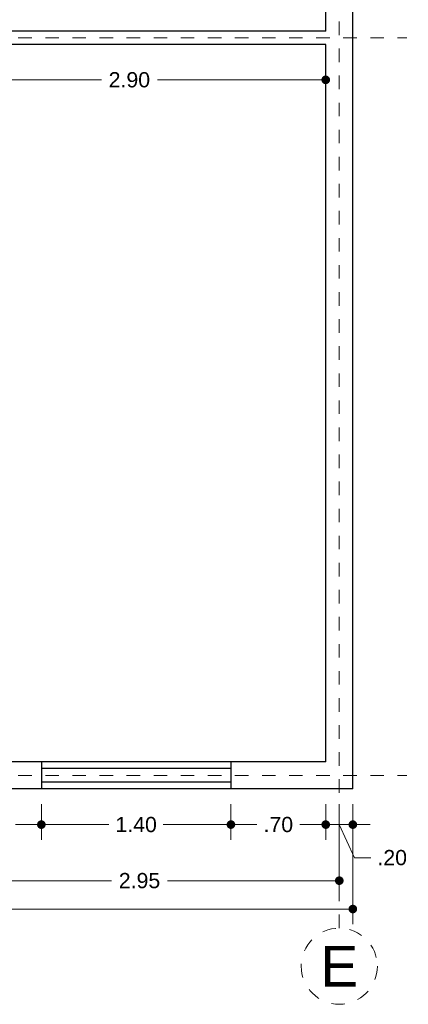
# Model space of a CAD drawing. Header units: millimetres. Extents: x 2560.5 to 2573.2, y 874.2 to 885.2.
# Tile 3 of 4: x 2570.3 to 2573.2, y 874.2 to 881.4. Entities that reach past the tile are written whole.
import ezdxf
from ezdxf.enums import TextEntityAlignment as Align

# ---------------------------------------------------------------- set-up
doc = ezdxf.new("R2010")
doc.units = ezdxf.units.MM
doc.header["$LTSCALE"] = 0.001
doc.linetypes.add('CENTER2', pattern=[28.575, 19.05, -3.175, 3.175, -3.175])
for name, color, linetype, lineweight in [('Cotas', 7, 'Continuous', 18), ('Ejes', 7, 'CENTER2', 5), ('Muros', 7, 'Continuous', 30), ('Ventanas', 250, 'Continuous', 25)]:
    doc.layers.add(name, color=color, linetype=linetype, lineweight=lineweight)
doc.styles.get("Standard").update_dxf_attribs({"font": 'arial.ttf'})
doc.dimstyles.new('1-75', dxfattribs={"dimscale": 75, "dimtxt": 0.0015, "dimasz": 0.00085, "dimexe": 0.0015, "dimexo": 0.0015, "dimgap": 0.0008, "dimtad": 0, "dimzin": 4, "dimdsep": 46, "dimtxsty": 'Standard', "dimblk": 'DOT', "dimcen": 0.0009, "dimclrd": 256, "dimclre": 256, "dimclrt": 256, "dimadec": 0, "dimazin": 0, "dimtfac": 1, "dimtofl": 0, "dimtmove": 1, "dimatfit": 2, "dimfxl": 0.0015, "dimtfill": 1, "dimtolj": 1, "dimtzin": 4, "dimlwd": -1, "dimlwe": -1, "dimarcsym": 0})

# ---------------------------------------------------------------- blocks, each defined once
blk = doc.blocks.new('_DOT')
at = {"color": 0, "linetype": 'ByBlock'}
blk.add_line((-0.5, 0), (-1, 0), dxfattribs=at)
at = {"color": 0, "linetype": 'ByBlock', "const_width": 0.5}
blk.add_lwpolyline([(-0.25, 0, 1), (0.25, 0, 1)], format="xyb", close=True, dxfattribs=at)
blk = doc.blocks.new('*D17')
at = {"layer": 'Cotas', "transparency": 16777216}
for p, q in [((2562.2541, 876.6383), (2562.2541, 874.7503)), ((2572.7541, 875.6383), (2572.7541, 874.7503)), ((2562.3178, 874.8628), (2567.2598, 874.8628)), ((2572.6903, 874.8628), (2567.7484, 874.8628))]:
    blk.add_line(p, q, dxfattribs=at)
at = {"layer": 'Defpoints', "color": 0, "transparency": 16777216}
for p in [(2562.2541, 876.7508), (2572.7541, 875.7508), (2572.7541, 874.8628)]:
    blk.add_point(p, dxfattribs=at)
at = {"layer": 'Cotas', "transparency": 16777216, "xscale": 0.06375, "yscale": 0.06375, "zscale": 0.06375, "rotation": 180}
blk.add_blockref('_DOT', (2562.2541, 874.8628), dxfattribs=at)
at = {"layer": 'Cotas', "transparency": 16777216, "xscale": 0.06375, "yscale": 0.06375, "zscale": 0.06375}
blk.add_blockref('_DOT', (2572.7541, 874.8628), dxfattribs=at)
at = {"layer": 'Cotas', "transparency": 16777216, "insert": (2567.5041, 874.8628), "char_height": 0.1125, "attachment_point": 5, "bg_fill": 3, "box_fill_scale": 1.1, "bg_fill_color": 256, "bg_fill_true_color": 13158600, "bg_fill_transparency": 0}
blk.add_mtext('\\A1;10.50', dxfattribs=at)
blk = doc.blocks.new('*D21')
at = {"layer": 'Cotas', "transparency": 16777216}
for p, q in [((2569.7041, 875.6383), (2569.7041, 874.96)), ((2572.6541, 875.6383), (2572.6541, 874.96)), ((2569.7678, 875.0725), (2570.9716, 875.0725)), ((2572.5903, 875.0725), (2571.3866, 875.0725))]:
    blk.add_line(p, q, dxfattribs=at)
at = {"layer": 'Defpoints', "color": 0, "transparency": 16777216}
for p in [(2569.7041, 875.7508), (2572.6541, 875.7508), (2572.6541, 875.0725)]:
    blk.add_point(p, dxfattribs=at)
at = {"layer": 'Cotas', "transparency": 16777216, "xscale": 0.06375, "yscale": 0.06375, "zscale": 0.06375, "rotation": 180}
blk.add_blockref('_DOT', (2569.7041, 875.0725), dxfattribs=at)
at = {"layer": 'Cotas', "transparency": 16777216, "xscale": 0.06375, "yscale": 0.06375, "zscale": 0.06375}
blk.add_blockref('_DOT', (2572.6541, 875.0725), dxfattribs=at)
at = {"layer": 'Cotas', "transparency": 16777216, "insert": (2571.1791, 875.0725), "char_height": 0.1125, "attachment_point": 5, "bg_fill": 3, "box_fill_scale": 1.1, "bg_fill_color": 256, "bg_fill_true_color": 13158600, "bg_fill_transparency": 0}
blk.add_mtext('\\A1;2.95', dxfattribs=at)
blk = doc.blocks.new('*D27')
at = {"layer": 'Cotas', "transparency": 16777216}
for p, q in [((2569.7541, 875.6383), (2569.7541, 875.3743)), ((2570.4541, 875.6383), (2570.4541, 875.3743)), ((2569.8178, 875.4868), (2569.9457, 875.4868)), ((2570.3903, 875.4868), (2570.2624, 875.4868))]:
    blk.add_line(p, q, dxfattribs=at)
at = {"layer": 'Defpoints', "color": 0, "transparency": 16777216}
for p in [(2569.7541, 875.7508), (2570.4541, 875.7508), (2570.4541, 875.4868)]:
    blk.add_point(p, dxfattribs=at)
at = {"layer": 'Cotas', "transparency": 16777216, "xscale": 0.06375, "yscale": 0.06375, "zscale": 0.06375, "rotation": 180}
blk.add_blockref('_DOT', (2569.7541, 875.4868), dxfattribs=at)
at = {"layer": 'Cotas', "transparency": 16777216, "xscale": 0.06375, "yscale": 0.06375, "zscale": 0.06375}
blk.add_blockref('_DOT', (2570.4541, 875.4868), dxfattribs=at)
at = {"layer": 'Cotas', "transparency": 16777216, "insert": (2570.1041, 875.4868), "char_height": 0.1125, "attachment_point": 5, "bg_fill": 3, "box_fill_scale": 1.1, "bg_fill_color": 256, "bg_fill_true_color": 13158600, "bg_fill_transparency": 0}
blk.add_mtext('\\A1;.70', dxfattribs=at)
blk = doc.blocks.new('*D28')
at = {"layer": 'Cotas', "transparency": 16777216}
for p, q in [((2570.4541, 875.6383), (2570.4541, 875.3743)), ((2571.8541, 875.6383), (2571.8541, 875.3743)), ((2570.5178, 875.4868), (2570.9535, 875.4868)), ((2571.7903, 875.4868), (2571.3547, 875.4868))]:
    blk.add_line(p, q, dxfattribs=at)
at = {"layer": 'Defpoints', "color": 0, "transparency": 16777216}
for p in [(2570.4541, 875.7508), (2571.8541, 875.7508), (2571.8541, 875.4868)]:
    blk.add_point(p, dxfattribs=at)
at = {"layer": 'Cotas', "transparency": 16777216, "xscale": 0.06375, "yscale": 0.06375, "zscale": 0.06375, "rotation": 180}
blk.add_blockref('_DOT', (2570.4541, 875.4868), dxfattribs=at)
at = {"layer": 'Cotas', "transparency": 16777216, "xscale": 0.06375, "yscale": 0.06375, "zscale": 0.06375}
blk.add_blockref('_DOT', (2571.8541, 875.4868), dxfattribs=at)
at = {"layer": 'Cotas', "transparency": 16777216, "insert": (2571.1541, 875.4868), "char_height": 0.1125, "attachment_point": 5, "bg_fill": 3, "box_fill_scale": 1.1, "bg_fill_color": 256, "bg_fill_true_color": 13158600, "bg_fill_transparency": 0}
blk.add_mtext('\\A1;1.40', dxfattribs=at)
blk = doc.blocks.new('*D29')
at = {"layer": 'Cotas', "transparency": 16777216}
for p, q in [((2571.8541, 875.6383), (2571.8541, 875.3743)), ((2572.5541, 875.6383), (2572.5541, 875.3743)), ((2571.9178, 875.4868), (2572.0457, 875.4868)), ((2572.4903, 875.4868), (2572.3624, 875.4868))]:
    blk.add_line(p, q, dxfattribs=at)
at = {"layer": 'Defpoints', "color": 0, "transparency": 16777216}
for p in [(2571.8541, 875.7508), (2572.5541, 875.7508), (2572.5541, 875.4868)]:
    blk.add_point(p, dxfattribs=at)
at = {"layer": 'Cotas', "transparency": 16777216, "xscale": 0.06375, "yscale": 0.06375, "zscale": 0.06375, "rotation": 180}
blk.add_blockref('_DOT', (2571.8541, 875.4868), dxfattribs=at)
at = {"layer": 'Cotas', "transparency": 16777216, "xscale": 0.06375, "yscale": 0.06375, "zscale": 0.06375}
blk.add_blockref('_DOT', (2572.5541, 875.4868), dxfattribs=at)
at = {"layer": 'Cotas', "transparency": 16777216, "insert": (2572.2041, 875.4868), "char_height": 0.1125, "attachment_point": 5, "bg_fill": 3, "box_fill_scale": 1.1, "bg_fill_color": 256, "bg_fill_true_color": 13158600, "bg_fill_transparency": 0}
blk.add_mtext('\\A1;.70', dxfattribs=at)
blk = doc.blocks.new('*D30')
at = {"layer": 'Cotas', "transparency": 16777216}
for p, q in [((2572.5541, 875.6383), (2572.5541, 875.3743)), ((2572.7541, 875.6383), (2572.7541, 875.3743)), ((2572.4903, 875.4868), (2572.4266, 875.4868)), ((2572.5541, 875.4868), (2572.7541, 875.4868)), ((2572.6541, 875.4868), (2572.7665, 875.2425)), ((2572.8178, 875.4868), (2572.8816, 875.4868)), ((2572.7665, 875.2425), (2572.8865, 875.2425))]:
    blk.add_line(p, q, dxfattribs=at)
at = {"layer": 'Defpoints', "color": 0, "transparency": 16777216}
for p in [(2572.5541, 875.7508), (2572.7541, 875.7508), (2572.7541, 875.4868)]:
    blk.add_point(p, dxfattribs=at)
at = {"layer": 'Cotas', "transparency": 16777216, "xscale": 0.06375, "yscale": 0.06375, "zscale": 0.06375}
blk.add_blockref('_DOT', (2572.5541, 875.4868), dxfattribs=at)
at = {"layer": 'Cotas', "transparency": 16777216, "xscale": 0.06375, "yscale": 0.06375, "zscale": 0.06375, "rotation": 180}
blk.add_blockref('_DOT', (2572.7541, 875.4868), dxfattribs=at)
at = {"layer": 'Cotas', "transparency": 16777216, "insert": (2573.0449, 875.2425), "char_height": 0.1125, "attachment_point": 5, "bg_fill": 3, "box_fill_scale": 1.1, "bg_fill_color": 256, "bg_fill_true_color": 13158600, "bg_fill_transparency": 0}
blk.add_mtext('\\A1;.20', dxfattribs=at)
blk = doc.blocks.new('*D39')
at = {"layer": 'Cotas', "transparency": 16777216}
for p, q in [((2569.6541, 881.1383), (2569.6541, 880.8778)), ((2572.5541, 881.1383), (2572.5541, 880.8778)), ((2569.7178, 880.9903), (2570.8972, 880.9903)), ((2572.4903, 880.9903), (2571.311, 880.9903))]:
    blk.add_line(p, q, dxfattribs=at)
at = {"layer": 'Defpoints', "color": 0, "transparency": 16777216}
for p in [(2569.6541, 881.2508), (2572.5541, 881.2508), (2569.6541, 880.9903)]:
    blk.add_point(p, dxfattribs=at)
at = {"layer": 'Cotas', "transparency": 16777216, "xscale": 0.06375, "yscale": 0.06375, "zscale": 0.06375, "rotation": 180}
blk.add_blockref('_DOT', (2569.6541, 880.9903), dxfattribs=at)
at = {"layer": 'Cotas', "transparency": 16777216, "xscale": 0.06375, "yscale": 0.06375, "zscale": 0.06375}
blk.add_blockref('_DOT', (2572.5541, 880.9903), dxfattribs=at)
at = {"layer": 'Cotas', "transparency": 16777216, "insert": (2571.1041, 880.9903), "char_height": 0.1125, "attachment_point": 5, "bg_fill": 3, "box_fill_scale": 1.1, "bg_fill_color": 256, "bg_fill_true_color": 13158600, "bg_fill_transparency": 0}
blk.add_mtext('\\A1;2.90', dxfattribs=at)

msp = doc.modelspace()

# ---------------------------------------------------------------- linework, layer by layer
at = {"layer": 'Ejes', "linetype": 'CENTER2'}
for p, q in [((2572.6541, 874.7214), (2572.6541, 885.1508)), ((2561.0835, 881.3008), (2573.1541, 881.3008)), ((2561.0835, 875.8508), (2573.1541, 875.8508))]:
    msp.add_line(p, q, dxfattribs=at)
at = {"layer": 'Ejes'}
msp.add_circle((2572.6541, 874.4402), 0.2812, dxfattribs=at)
at = {"layer": 'Muros'}
for p, q in [((2572.7541, 875.7508), (2572.7541, 884.7508)), ((2572.5541, 881.3508), (2572.5541, 884.5508)), ((2572.5541, 881.3508), (2569.6541, 881.3508)), ((2572.5541, 881.2508), (2569.6541, 881.2508)), ((2572.5541, 875.9508), (2572.5541, 881.2508)), ((2572.5541, 875.9508), (2569.7541, 875.9508)), ((2572.7541, 875.7508), (2565.8541, 875.7508))]:
    msp.add_line(p, q, dxfattribs=at)
at = {"layer": 'Ventanas'}
for p, q in [((2570.4541, 875.9508), (2570.4541, 875.7508)), ((2571.8541, 875.9508), (2571.8541, 875.7508)), ((2571.8541, 875.9008), (2570.4541, 875.9008)), ((2571.8541, 875.8008), (2570.4541, 875.8008))]:
    msp.add_line(p, q, dxfattribs=at)

# ---------------------------------------------------------------- texts
at = {"layer": 'Ejes'}
msp.add_text('E', height=0.3, dxfattribs=at).set_placement((2572.6541, 874.4402), align=Align.MIDDLE_CENTER)

# ---------------------------------------------------------------- next in the draw order: dimensions: what is measured, and where the dimension line sits
at = {"layer": 'Cotas'}
for base, p1, p2, picture, middle in [((2569.6541, 880.9903), (2572.5541, 881.2508), (2569.6541, 881.2508), '*D39', (2571.1041, 880.9903)), ((2572.7541, 874.8628), (2562.2541, 876.7508), (2572.7541, 875.7508), '*D17', (2567.5041, 874.8628))]:
    dim = msp.add_linear_dim(base=base, p1=p1, p2=p2, dimstyle='1-75', dxfattribs=at)
    dim.commit()
    dim.dimension.update_dxf_attribs({"geometry": picture, "text_midpoint": middle})

# ---------------------------------------------------------------- next in the draw order: dimensions: what is measured, and where the dimension line sits
dim = msp.add_linear_dim(base=(2572.6541, 875.0725), p1=(2569.7041, 875.7508), p2=(2572.6541, 875.7508), dimstyle='1-75', dxfattribs=at)
dim.commit()
dim.dimension.update_dxf_attribs({"geometry": '*D21', "text_midpoint": (2571.1791, 875.0725)})

# ---------------------------------------------------------------- next in the draw order: dimensions: what is measured, and where the dimension line sits
dim = msp.add_linear_dim(base=(2570.4541, 875.4868), p1=(2569.7541, 875.7508), p2=(2570.4541, 875.7508), dimstyle='1-75', dxfattribs=at)
dim.commit()
dim.dimension.update_dxf_attribs({"geometry": '*D27', "text_midpoint": (2570.1041, 875.4868)})

# ---------------------------------------------------------------- next in the draw order: dimensions: what is measured, and where the dimension line sits
dim = msp.add_linear_dim(base=(2571.8541, 875.4868), p1=(2570.4541, 875.7508), p2=(2571.8541, 875.7508), dimstyle='1-75', dxfattribs=at)
dim.commit()
dim.dimension.update_dxf_attribs({"geometry": '*D28', "text_midpoint": (2571.1541, 875.4868)})

# ---------------------------------------------------------------- next in the draw order: dimensions: what is measured, and where the dimension line sits
dim = msp.add_linear_dim(base=(2572.5541, 875.4868), p1=(2571.8541, 875.7508), p2=(2572.5541, 875.7508), dimstyle='1-75', dxfattribs=at)
dim.commit()
dim.dimension.update_dxf_attribs({"geometry": '*D29', "text_midpoint": (2572.2041, 875.4868)})

# ---------------------------------------------------------------- next in the draw order: dimensions: what is measured, and where the dimension line sits
dim = msp.add_linear_dim(base=(2572.7541, 875.4868), p1=(2572.5541, 875.7508), p2=(2572.7541, 875.7508), dimstyle='1-75', dxfattribs=at)
dim.commit()
dim.dimension.update_dxf_attribs({"geometry": '*D30', "text_midpoint": (2572.9465, 875.2425), "dimtype": 160})

doc.saveas('drawing.dxf')
